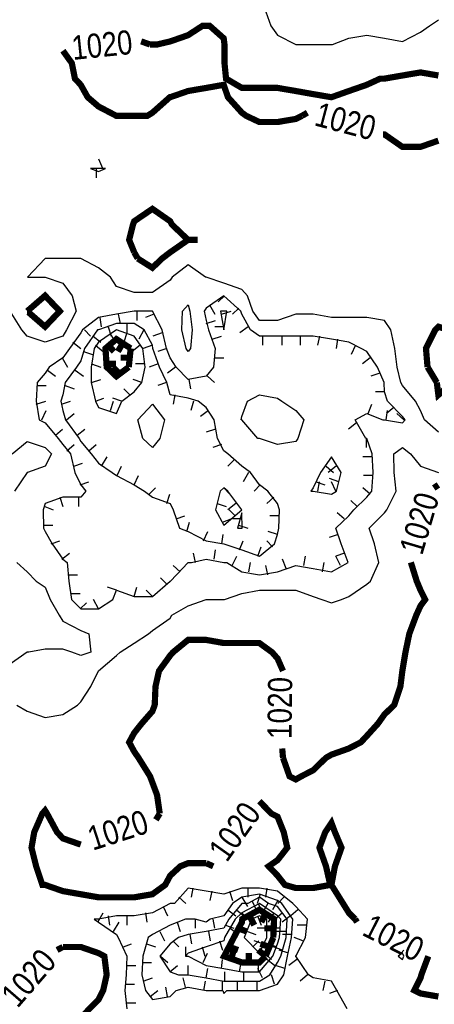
# Model space of a CAD drawing. Extents: x 628896 to 629898, y 4519176 to 4520140.
# Tile 13 of 23: x 629100 to 629167, y 4519773 to 4519932. Entities that reach past the tile are written whole.
import ezdxf
from ezdxf.enums import TextEntityAlignment as Align

# ---------------------------------------------------------------- set-up
doc = ezdxf.new("R2010")
doc.units = 0

msp = doc.modelspace()

# ---------------------------------------------------------------- linework, layer by layer
at = {"layer": 'GSLAYER', "linetype": 'CONTINUOUS', "flags": 128}
for points in [[(629139.875, 4519934), (629141, 4519931), (629142.0625, 4519929.5), (629145, 4519928), (629145.5625, 4519928), (629147.8125, 4519928), (629150.75, 4519928), (629150.9375, 4519928), (629153.5625, 4519929), (629156.4375, 4519929.5), (629159.3125, 4519929), (629162.1875, 4519928.5), (629165.125, 4519930), (629166.5625, 4519931), (629168, 4519932)], [(629113.875, 4519908), (629113.25, 4519909.5)], [(629114.3125, 4519908), (629113.1875, 4519908), (629111.875, 4519908), (629113.1875, 4519907.5), (629114.3125, 4519908)], [(629112.8125, 4519908), (629112.8125, 4519906.5)], [(629168, 4519865.5), (629165.75, 4519867.5), (629165.125, 4519869), (629164.3125, 4519870.5), (629162.1875, 4519873), (629161.9375, 4519873.5), (629161.375, 4519876), (629161, 4519879), (629160.3125, 4519882), (629159.3125, 4519883.5), (629156.4375, 4519884), (629153.5625, 4519884), (629150.75, 4519884), (629147.8125, 4519884.5), (629145, 4519884.5), (629142.0625, 4519883.5), (629139.125, 4519883.5), (629138.0625, 4519885), (629137.1875, 4519887.5), (629136.3125, 4519888.5), (629133.375, 4519889.5), (629130.5625, 4519890.5), (629130.4375, 4519890.5), (629127.625, 4519892.5), (629125.0625, 4519890.5), (629124.75, 4519890), (629121.875, 4519888), (629118.9375, 4519888), (629116.0625, 4519889), (629115.125, 4519890.5), (629113.1875, 4519892), (629110.3125, 4519893.5), (629110.25, 4519893.5), (629107.4375, 4519893.5), (629104.75, 4519893.5), (629104.5625, 4519893.5), (629101.75, 4519890.5), (629104.5625, 4519890.5), (629107.4375, 4519889.5), (629108.9375, 4519887.5), (629109.5625, 4519885), (629108, 4519882), (629107.4375, 4519881), (629104.5625, 4519880), (629101.6875, 4519881), (629100.8125, 4519882), (629098.9375, 4519885)], [(629115.5, 4519838.5), (629116.0625, 4519840), (629118.9375, 4519839), (629121.875, 4519839), (629124.75, 4519841.5), (629124.8125, 4519841.5), (629127.625, 4519844.5), (629128.1875, 4519844.5), (629130.5625, 4519845), (629133.375, 4519844.5), (629133.875, 4519844.5), (629136.3125, 4519843), (629139.125, 4519842.5), (629142.0625, 4519843), (629145, 4519844), (629147.8125, 4519843.5), (629150.75, 4519843), (629153.4375, 4519844.5), (629152.3125, 4519847.5), (629151.4375, 4519850), (629153.5625, 4519852), (629154.375, 4519853), (629156.4375, 4519855), (629157.25, 4519856), (629157.5, 4519859), (629157.3125, 4519862), (629156.4375, 4519864.5), (629156.3125, 4519864.5), (629154.5625, 4519867.5), (629156.4375, 4519868.5), (629159.0625, 4519867.5), (629159.3125, 4519867.5), (629162.1875, 4519867), (629162.625, 4519867.5), (629162.1875, 4519868), (629159.8125, 4519870.5), (629159.3125, 4519872), (629159.25, 4519873.5), (629158.1875, 4519876), (629156.4375, 4519878.5), (629155.5625, 4519879), (629153.5625, 4519880), (629150.75, 4519880.5), (629147.8125, 4519881), (629145, 4519881), (629142.0625, 4519881), (629139.125, 4519881), (629137.6875, 4519882), (629136.3125, 4519884.5), (629136.125, 4519885), (629133.375, 4519887.5), (629130.5625, 4519885.5), (629130.25, 4519885), (629130.5625, 4519883.5), (629130.9375, 4519882), (629132, 4519879), (629131.75, 4519876), (629130.5625, 4519874.5), (629127.625, 4519874), (629125.6875, 4519876), (629124.75, 4519877.5), (629124.125, 4519879), (629123.4375, 4519882), (629121.875, 4519885), (629121.875, 4519885), (629120.8125, 4519885), (629118.9375, 4519885), (629116.0625, 4519884.5), (629113.1875, 4519884), (629110.625, 4519882), (629110.3125, 4519881.5), (629108.5, 4519879), (629107.4375, 4519877.5), (629105.25, 4519876), (629104.5625, 4519875), (629103.3125, 4519873.5), (629103.125, 4519870.5), (629103.625, 4519867.5), (629104.5625, 4519867), (629106.6875, 4519864.5), (629107.4375, 4519863.5), (629108.6875, 4519862), (629109.375, 4519859), (629110.3125, 4519857), (629111.125, 4519856), (629110.3125, 4519855), (629107.4375, 4519855), (629104.5625, 4519854), (629104.25, 4519853), (629104.3125, 4519850), (629104.5625, 4519849.5), (629105.6875, 4519847.5), (629107.4375, 4519845), (629108.125, 4519844.5), (629108.375, 4519841.5), (629108.8125, 4519838.5), (629110.3125, 4519837), (629113.1875, 4519837), (629115.5, 4519838.5)], [(629133.5, 4519887.5), (629132.5, 4519886.5)], [(629127.3125, 4519879), (629126.625, 4519882), (629126.75, 4519885), (629127.625, 4519886), (629127.9375, 4519885), (629128.3125, 4519882), (629128, 4519879), (629127.625, 4519878.5), (629127.3125, 4519879)], [(629131.0625, 4519886), (629131.9375, 4519884.5)], [(629113.375, 4519884), (629113.625, 4519882.5)], [(629116.375, 4519884.5), (629116.6875, 4519883)], [(629119.375, 4519885), (629119.375, 4519883.5)], [(629122.125, 4519884.5), (629120.75, 4519884)], [(629133.875, 4519885), (629133.375, 4519885), (629132.875, 4519885), (629133.375, 4519882), (629133.875, 4519885)], [(629133, 4519884.5), (629134.5625, 4519885)], [(629135.8125, 4519885.5), (629134.8125, 4519884.5)], [(629141.5625, 4519847.5), (629142.0625, 4519849), (629142.25, 4519850), (629142.375, 4519853), (629142.0625, 4519854), (629140.5, 4519856), (629139.125, 4519857), (629137.6875, 4519859), (629136.3125, 4519860), (629134.0625, 4519862), (629133.375, 4519862.5), (629132.375, 4519864.5), (629131.8125, 4519867.5), (629130.5625, 4519869.5), (629129.25, 4519870.5), (629127.625, 4519871), (629124.75, 4519871.5), (629124.1875, 4519873.5), (629123, 4519876), (629121.9375, 4519879), (629121.875, 4519879.5), (629120.5625, 4519882), (629118.9375, 4519883), (629116.0625, 4519883), (629113.1875, 4519882), (629113, 4519882), (629110.9375, 4519879), (629110.3125, 4519877), (629109.625, 4519876), (629107.8125, 4519873.5), (629107.4375, 4519871.5), (629107.125, 4519870.5), (629107.4375, 4519869), (629107.875, 4519867.5), (629110.0625, 4519864.5), (629110.3125, 4519864), (629112, 4519862), (629113.1875, 4519860.5), (629115.375, 4519859), (629116.0625, 4519858.5), (629118.9375, 4519857), (629120.625, 4519856), (629121.875, 4519855), (629124.75, 4519854), (629125.25, 4519853), (629126.25, 4519850), (629127.625, 4519849.5), (629130.5625, 4519848), (629133.375, 4519847.5), (629136.3125, 4519846.5), (629139.125, 4519845.5), (629141.5625, 4519847.5)], [(629114.75, 4519882.5), (629115.25, 4519881)], [(629117.75, 4519883), (629117.75, 4519881.5)], [(629130.5625, 4519883), (629132.0625, 4519883.5)], [(629133.4375, 4519882.5), (629131.9375, 4519882.5)], [(629137.3125, 4519882.5), (629136, 4519881.5)], [(629110.9375, 4519882), (629111.875, 4519881)], [(629116.9375, 4519870.5), (629118.9375, 4519872), (629120.1875, 4519873.5), (629120.6875, 4519876), (629120.3125, 4519879), (629118.9375, 4519881), (629116.0625, 4519882), (629113.1875, 4519880), (629112.5, 4519879), (629112, 4519876), (629112, 4519873.5), (629112.6875, 4519870.5), (629113.1875, 4519869.5), (629116.0625, 4519868.5), (629116.9375, 4519870.5)], [(629112.3125, 4519881), (629113.5625, 4519880)], [(629115, 4519881.5), (629115.875, 4519880)], [(629117.75, 4519881.5), (629117.25, 4519880)], [(629120.5, 4519882), (629119.6875, 4519880.5)], [(629123.4375, 4519881.5), (629121.9375, 4519881)], [(629131.5, 4519880.5), (629133, 4519881)], [(629139.625, 4519881), (629139.625, 4519879.5)], [(629142.75, 4519881), (629142.75, 4519879.5)], [(629145.6875, 4519881), (629145.6875, 4519879.5)], [(629148.8125, 4519881), (629148.5, 4519879.5)], [(629109.0625, 4519880), (629110.3125, 4519879)], [(629112.6875, 4519879.5), (629113.9375, 4519878.5)], [(629119.875, 4519879.5), (629118.625, 4519878.5)], [(629121.875, 4519879.5), (629120.375, 4519879)], [(629151.75, 4519880.5), (629151.5, 4519879)], [(629154.625, 4519879.5), (629153.9375, 4519878)], [(629110.75, 4519878.5), (629112.1875, 4519878)], [(629124.1875, 4519879), (629122.75, 4519878.5)], [(629107.3125, 4519877.5), (629108.1875, 4519876)], [(629112.0625, 4519876.5), (629113.5625, 4519876)], [(629120.625, 4519876.5), (629119.125, 4519876.5)], [(629122.8125, 4519876.5), (629121.375, 4519876)], [(629131.875, 4519877.5), (629133.375, 4519877.5)], [(629157, 4519877.5), (629155.75, 4519876.5)], [(629104.9375, 4519875.5), (629106.25, 4519874.5)], [(629109.4375, 4519875.5), (629110.75, 4519874.5)], [(629125.625, 4519876), (629124.3125, 4519875)], [(629130.75, 4519874.5), (629131.875, 4519873.5)], [(629158.5625, 4519875), (629157.125, 4519874.5)], [(629103.25, 4519873), (629104.75, 4519873)], [(629107.8125, 4519873), (629109.25, 4519872.5)], [(629112.0625, 4519873.5), (629113.5625, 4519874)], [(629120.1875, 4519873.5), (629118.75, 4519874)], [(629124.125, 4519873.5), (629122.75, 4519873)], [(629127.75, 4519874), (629128, 4519872.5)], [(629118.25, 4519871.5), (629117.25, 4519872.5)], [(629125.5, 4519871.5), (629125.25, 4519870)], [(629138.875, 4519864.5), (629136.3125, 4519867.5), (629136.1875, 4519867.5), (629136.3125, 4519868), (629137.1875, 4519870.5), (629139.125, 4519871.5), (629142.0625, 4519871), (629142.75, 4519870.5), (629145, 4519869), (629146.3125, 4519867.5), (629145.3125, 4519864.5), (629145, 4519864), (629142.0625, 4519863.5), (629139.125, 4519864.5), (629138.875, 4519864.5)], [(629159.3125, 4519872), (629157.875, 4519872)], [(629103.125, 4519870), (629104.6875, 4519870.5)], [(629107.1875, 4519870), (629108.6875, 4519870.5)], [(629112.6875, 4519870.5), (629114.0625, 4519871)], [(629115.125, 4519869), (629115.625, 4519870.5)], [(629116.875, 4519870.5), (629115.5, 4519871)], [(629120.3125, 4519864.5), (629119.5, 4519867.5), (629121.875, 4519870), (629123.8125, 4519867.5), (629123.0625, 4519864.5), (629121.875, 4519863), (629120.3125, 4519864.5)], [(629128.5, 4519870.5), (629128.0625, 4519869)], [(629156.6875, 4519868.5), (629157.25, 4519870)], [(629104.0625, 4519867.5), (629104.75, 4519869)], [(629108, 4519867.5), (629109.25, 4519868.5)], [(629130.9375, 4519869), (629129.625, 4519868)], [(629159.5625, 4519867.5), (629159.8125, 4519869)], [(629160.8125, 4519869.5), (629159.625, 4519868.5)], [(629162.4375, 4519867.5), (629161.3125, 4519868.5)], [(629154.8125, 4519867), (629153.5, 4519866)], [(629106.25, 4519865), (629107.375, 4519866)], [(629109.75, 4519865), (629111, 4519866)], [(629132.0625, 4519866), (629130.5625, 4519865.5)], [(629099.25, 4519862), (629101.6875, 4519864), (629104.5625, 4519863), (629105.625, 4519862), (629104.5625, 4519860), (629101.75, 4519859), (629101.6875, 4519859), (629099.625, 4519856)], [(629108.0625, 4519862.5), (629109.25, 4519863.5)], [(629111.625, 4519862.5), (629112.8125, 4519863.5)], [(629133, 4519863.5), (629131.625, 4519863)], [(629156.375, 4519864.5), (629156.375, 4519863)], [(629100, 4519821.5), (629101.6875, 4519820.5), (629104.5625, 4519819.5), (629107.4375, 4519820), (629109.8125, 4519821.5), (629110.3125, 4519822), (629111.9375, 4519824.5), (629113.1875, 4519827), (629116.0625, 4519829.5), (629116.6875, 4519830), (629118.9375, 4519831.5), (629121.25, 4519833), (629121.875, 4519833.5), (629124.75, 4519835.5), (629125, 4519836), (629127.625, 4519837.5), (629130.5625, 4519838.5), (629133.375, 4519838.5), (629133.5, 4519838.5), (629136.3125, 4519839.5), (629139.125, 4519840), (629142.0625, 4519840), (629145, 4519840), (629147.8125, 4519839), (629149.1875, 4519838.5), (629150.75, 4519838), (629152.375, 4519838.5), (629153.5625, 4519839), (629156.4375, 4519841), (629157.0625, 4519841.5), (629158.375, 4519844.5), (629157.6875, 4519847.5), (629156.8125, 4519850), (629159.3125, 4519852.5), (629159.6875, 4519853), (629161.1875, 4519856), (629160.875, 4519859), (629160.8125, 4519862), (629162.1875, 4519863), (629163.5, 4519862), (629165.125, 4519860), (629168, 4519859)], [(629109.1875, 4519860), (629110.625, 4519860.5)], [(629113.6875, 4519860), (629114.5625, 4519861.5)], [(629135, 4519861), (629134.0625, 4519860)], [(629151.5625, 4519856), (629152.3125, 4519859), (629150.75, 4519861.5), (629149, 4519859), (629147.8125, 4519856.5), (629147.4375, 4519856), (629147.8125, 4519856), (629150.75, 4519855.5), (629151.5625, 4519856)], [(629157.3125, 4519861.5), (629155.8125, 4519861.5)], [(629116.1875, 4519858.5), (629116.875, 4519860)], [(629137.375, 4519859), (629136.5, 4519857.5)], [(629149.875, 4519860), (629151.0625, 4519859)], [(629151.5, 4519860), (629150.25, 4519859)], [(629110.25, 4519857), (629111.625, 4519857.5)], [(629118.9375, 4519857), (629119.625, 4519858.5)], [(629139.25, 4519857), (629138.3125, 4519856)], [(629148.3125, 4519857.5), (629149.6875, 4519857)], [(629148.5625, 4519856), (629148.8125, 4519857.5)], [(629151.9375, 4519857.5), (629150.4375, 4519858)], [(629151.4375, 4519856), (629150.75, 4519857.5)], [(629157.4375, 4519858.5), (629155.9375, 4519858.5)], [(629121.375, 4519855.5), (629122.375, 4519856.5)], [(629124.1875, 4519854), (629124.6875, 4519855.5)], [(629136.3125, 4519853), (629134.0625, 4519856), (629133.375, 4519856.5), (629132.8125, 4519856), (629132.0625, 4519853), (629133.375, 4519850.5), (629136.3125, 4519853)], [(629133.375, 4519856.5), (629134.375, 4519855.5)], [(629157, 4519855.5), (629155.8125, 4519856.5)], [(629106.9375, 4519855), (629107.4375, 4519853.5)], [(629109.9375, 4519855), (629109.9375, 4519853.5)], [(629132.3125, 4519854), (629133.75, 4519853.5)], [(629135.3125, 4519854), (629134.0625, 4519853)], [(629141.4375, 4519855), (629140.3125, 4519854)], [(629154.875, 4519853.5), (629153.875, 4519854.5)], [(629104.5, 4519853.5), (629105.875, 4519853)], [(629135.25, 4519852), (629134.25, 4519853)], [(629136.375, 4519850), (629136.3125, 4519852.5), (629135.625, 4519850), (629136.3125, 4519850), (629136.375, 4519850)], [(629152.8125, 4519851.5), (629151.6875, 4519852.5)], [(629125.6875, 4519851.5), (629127.125, 4519852)], [(629127.4375, 4519849.5), (629127.875, 4519851)], [(629133.1875, 4519851), (629134.5625, 4519851.5)], [(629136.3125, 4519851.5), (629134.8125, 4519851.5)], [(629142.3125, 4519852), (629140.8125, 4519852)], [(629104.3125, 4519850.5), (629105.8125, 4519850.5)], [(629130.125, 4519848), (629130.8125, 4519849.5)], [(629135.75, 4519850.5), (629137.25, 4519850)], [(629142.0625, 4519849), (629140.5625, 4519849.5)], [(629105.5625, 4519847.5), (629106.9375, 4519848)], [(629133.0625, 4519847.5), (629133.3125, 4519849)], [(629135.9375, 4519846.5), (629136.5, 4519848)], [(629141.25, 4519847), (629140.3125, 4519848)], [(629151.8125, 4519849), (629150.375, 4519848.5)], [(629107.25, 4519845), (629108.5, 4519846)], [(629128.8125, 4519844.5), (629128.5, 4519846)], [(629131.8125, 4519845), (629132.0625, 4519846.5)], [(629138.875, 4519845.5), (629139.4375, 4519847)], [(629152.875, 4519846), (629151.4375, 4519845.5)], [(629100, 4519844.5), (629101.6875, 4519843), (629103.125, 4519841.5), (629104.5625, 4519840.5), (629105.375, 4519838.5), (629106.8125, 4519836), (629107.4375, 4519835), (629110.3125, 4519833.5), (629111.625, 4519833), (629111.9375, 4519830), (629110.3125, 4519829.5), (629108.875, 4519830), (629107.4375, 4519830.5), (629104.5625, 4519830.5), (629101.9375, 4519830), (629101.6875, 4519830), (629098.75, 4519828)], [(629134.75, 4519844), (629135.5, 4519845.5)], [(629137.4375, 4519843), (629137.6875, 4519844.5)], [(629143.4375, 4519843.5), (629142.875, 4519845)], [(629146.3125, 4519844), (629146.5625, 4519845.5)], [(629149.3125, 4519843), (629149.5625, 4519844.5)], [(629152.1875, 4519844), (629151.4375, 4519845.5)], [(629126.375, 4519843), (629125.25, 4519844)], [(629140.5, 4519842.5), (629140.1875, 4519844)], [(629108.3125, 4519842.5), (629109.8125, 4519842.5)], [(629124.1875, 4519841), (629123.1875, 4519842)], [(629116.0625, 4519840), (629114.625, 4519840.5)], [(629118.9375, 4519839), (629119.375, 4519840.5)], [(629121.875, 4519839), (629120.875, 4519840)], [(629108.6875, 4519839.5), (629110.25, 4519839.5)], [(629110.25, 4519837), (629111.25, 4519838)], [(629113.1875, 4519837), (629112.375, 4519838.5)], [(629153.3125, 4519772.5), (629151.625, 4519775.5), (629150.75, 4519777), (629147.8125, 4519777.5), (629147.0625, 4519778), (629145, 4519781), (629144.875, 4519781), (629145, 4519781), (629146.5625, 4519784), (629146.875, 4519787), (629145, 4519789), (629144.5, 4519789.5), (629142.0625, 4519791.5), (629139.125, 4519792), (629136.3125, 4519792), (629133.375, 4519791), (629130.5625, 4519791.5), (629127.625, 4519792), (629125.4375, 4519789.5), (629124.75, 4519789.5), (629121.875, 4519788), (629118.9375, 4519787.5), (629116.0625, 4519787.5), (629113.1875, 4519787), (629112.5, 4519787), (629113.1875, 4519786.5), (629116.0625, 4519784.5), (629116.375, 4519784), (629117.75, 4519781), (629117.625, 4519778), (629117.4375, 4519775.5), (629117.75, 4519772.5)], [(629128.375, 4519792), (629128.125, 4519790.5)], [(629137.25, 4519792), (629137.25, 4519790.5)], [(629140.3125, 4519792), (629140.125, 4519790.5)], [(629125.6875, 4519775.5), (629127.625, 4519776), (629130.5625, 4519775.5), (629133.25, 4519775.5), (629133.375, 4519775), (629133.875, 4519775.5), (629136.3125, 4519775.5), (629139.125, 4519775.5), (629142.0625, 4519776.5), (629143.0625, 4519778), (629143.6875, 4519781), (629144.3125, 4519784), (629144.5, 4519787), (629142.75, 4519789.5), (629142.0625, 4519790), (629139.125, 4519791), (629136.3125, 4519790.5), (629134.8125, 4519789.5), (629133.375, 4519787.5), (629131.1875, 4519787), (629130.5625, 4519786.5), (629128.75, 4519787), (629127.625, 4519787), (629127.1875, 4519787), (629124.75, 4519786), (629121.875, 4519784.5), (629121.1875, 4519784), (629120.3125, 4519781), (629120.1875, 4519778), (629120.75, 4519775.5), (629121.875, 4519774), (629124.75, 4519774.5), (629125.6875, 4519775.5)], [(629140.8125, 4519778), (629142.0625, 4519780), (629142.5625, 4519781), (629143.4375, 4519784), (629143.625, 4519787), (629142.0625, 4519789), (629140.625, 4519789.5), (629139.125, 4519790.5), (629137.25, 4519789.5), (629136.3125, 4519789.5), (629134.1875, 4519787), (629133.375, 4519785.5), (629130.5625, 4519785), (629127.625, 4519784.5), (629126.0625, 4519784), (629124.75, 4519783), (629123.0625, 4519781), (629124.75, 4519778.5), (629126.0625, 4519778), (629127.625, 4519778), (629130.5625, 4519777.5), (629133.375, 4519777), (629136.3125, 4519777), (629139.125, 4519777), (629140.8125, 4519778)], [(629126.125, 4519790.5), (629127.25, 4519789.5)], [(629131.4375, 4519791.5), (629131.125, 4519790)], [(629134.3125, 4519791.5), (629134.8125, 4519790)], [(629136.3125, 4519790.5), (629137.1875, 4519789)], [(629139.25, 4519791), (629138.75, 4519789.5)], [(629143.0625, 4519790.5), (629142.125, 4519789.5)], [(629123.625, 4519789), (629124.3125, 4519787.5)], [(629141.3125, 4519781), (629142.0625, 4519783), (629142.375, 4519784), (629142.5625, 4519787), (629142.0625, 4519787.5), (629139.125, 4519789.5), (629136.3125, 4519788), (629135.25, 4519787), (629133.5, 4519784), (629133.375, 4519783.5), (629130.5625, 4519782.5), (629127.625, 4519781.5), (629127.1875, 4519781), (629127.625, 4519781), (629130.5625, 4519779.5), (629133.375, 4519779), (629136.3125, 4519778.5), (629139.125, 4519778.5), (629141.3125, 4519781)], [(629137.9375, 4519790), (629138.625, 4519788.5)], [(629138.9375, 4519789.5), (629139.625, 4519788)], [(629140.5, 4519789.5), (629139.625, 4519788)], [(629142.125, 4519790), (629141.25, 4519788.5)], [(629113.0625, 4519786.5), (629113.9375, 4519788)], [(629114.75, 4519787.5), (629114.9375, 4519786)], [(629117.75, 4519787.5), (629117.75, 4519786)], [(629120.75, 4519788), (629121, 4519786.5)], [(629134.0625, 4519788.5), (629135.3125, 4519787.5)], [(629135.4375, 4519788.5), (629136.625, 4519787.5)], [(629136.3125, 4519788), (629137.3125, 4519787)], [(629140.3125, 4519784), (629140.3125, 4519787), (629139.125, 4519787.5), (629137.875, 4519787), (629136.6875, 4519784), (629139.125, 4519781.5), (629140.3125, 4519784)], [(629138.8125, 4519787.5), (629139.4375, 4519786)], [(629141.4375, 4519788), (629140.5625, 4519786.5)], [(629142.875, 4519788), (629141.6875, 4519787)], [(629144.125, 4519787.5), (629142.8125, 4519786.5)], [(629145.3125, 4519788.5), (629144.1875, 4519787.5)], [(629115.625, 4519785), (629116.5, 4519786.5)], [(629125.875, 4519786.5), (629126.375, 4519785)], [(629128.75, 4519787), (629128.75, 4519785.5)], [(629131.625, 4519787), (629131.875, 4519785.5)], [(629133.6875, 4519786), (629135, 4519785.5)], [(629146.75, 4519786), (629145.25, 4519786)], [(629123.0625, 4519785), (629123.8125, 4519783.5)], [(629127.9375, 4519784.5), (629128.1875, 4519783)], [(629130.9375, 4519785), (629131.1875, 4519783.5)], [(629134.4375, 4519785.5), (629135.75, 4519784.5)], [(629137.1875, 4519785), (629138.5625, 4519784.5)], [(629140.3125, 4519785.5), (629138.75, 4519785.5)], [(629142.4375, 4519785.5), (629141, 4519785.5)], [(629143.4375, 4519785), (629141.9375, 4519785)], [(629144.375, 4519784.5), (629142.875, 4519784.5)], [(629146.125, 4519783.5), (629144.75, 4519784)], [(629117.1875, 4519782.5), (629118.5, 4519783)], [(629120.9375, 4519783), (629122.375, 4519782.5)], [(629125.1875, 4519783.5), (629126.125, 4519782.5)], [(629127.25, 4519781), (629127.25, 4519782.5)], [(629129.875, 4519782.5), (629130.3125, 4519781)], [(629132.6875, 4519783.5), (629133.1875, 4519782)], [(629138.0625, 4519782.5), (629139.0625, 4519783.5)], [(629139.6875, 4519783), (629138.3125, 4519783.5)], [(629141.875, 4519782.5), (629140.375, 4519783)], [(629142.875, 4519782), (629141.375, 4519782.5)], [(629123.1875, 4519781), (629124.375, 4519780)], [(629130.0625, 4519780), (629130.75, 4519781.5)], [(629141.0625, 4519780.5), (629139.9375, 4519781.5)], [(629143.8125, 4519781.5), (629142.3125, 4519782)], [(629162.4375, 4519781), (629162.1875, 4519781.5), (629161.5, 4519781), (629162.1875, 4519780.5), (629162.4375, 4519781)], [(629161.5625, 4519781), (629162.4375, 4519782)], [(629117.6875, 4519779.5), (629119.1875, 4519779.5)], [(629120.3125, 4519780), (629121.75, 4519780)], [(629124.6875, 4519778.5), (629125.9375, 4519779.5)], [(629127.625, 4519778), (629127.625, 4519779.5)], [(629133, 4519779), (629133.1875, 4519780.5)], [(629135.9375, 4519778.5), (629136.1875, 4519780)], [(629139, 4519778.5), (629139, 4519780)], [(629141.5625, 4519779.5), (629140.3125, 4519780.5)], [(629143.25, 4519779), (629141.75, 4519779.5)], [(629145.1875, 4519780.5), (629143.875, 4519779.5)], [(629130.5625, 4519777.5), (629130.8125, 4519779)], [(629133.5625, 4519777), (629133.5625, 4519778.5)], [(629136.625, 4519777), (629136.625, 4519778.5)], [(629139.625, 4519777.5), (629138.875, 4519779)], [(629141.5625, 4519776.5), (629141.0625, 4519778)], [(629146.875, 4519778), (629145.6875, 4519777)], [(629117.5, 4519776.5), (629119, 4519776.5)], [(629120.375, 4519777), (629121.875, 4519777.5)], [(629127.1875, 4519776), (629126.8125, 4519777.5)], [(629130.1875, 4519775.5), (629130.4375, 4519777)], [(629133.1875, 4519775.5), (629133.1875, 4519777)], [(629135.625, 4519775.5), (629135.625, 4519777)], [(629138.75, 4519775.5), (629138.75, 4519777)], [(629149.6875, 4519777), (629149.375, 4519775.5)], [(629121.5, 4519774.5), (629122.75, 4519775.5)], [(629124.3125, 4519774.5), (629124.0625, 4519776)], [(629151.75, 4519775.5), (629150.4375, 4519775)], [(629117.6875, 4519773.5), (629119.1875, 4519773.5)]]:
    msp.add_lwpolyline(points, dxfattribs=at)
at = {"layer": 'GSLAYER', "linetype": 'CONTINUOUS', "const_width": 1, "flags": 128}
for points in [[(629121.5, 4519928), (629121.875, 4519928), (629122.625, 4519928), (629124.75, 4519928.5), (629127.625, 4519929.5), (629129.9375, 4519931), (629130.5625, 4519931), (629131.125, 4519931), (629133.375, 4519929), (629133.5, 4519928), (629133.5, 4519925), (629133.75, 4519922.5), (629136.3125, 4519921), (629139.125, 4519921), (629142.0625, 4519921), (629145, 4519920.5), (629147.8125, 4519920), (629150.75, 4519919.5), (629153.5625, 4519920.5), (629156.4375, 4519921.5), (629158.625, 4519922.5), (629159.3125, 4519922.5), (629162.1875, 4519923), (629165.125, 4519923.5), (629168, 4519923)], [(629120.0625, 4519928.5), (629121.5, 4519928)], [(629146, 4519916.5), (629145, 4519916), (629142.0625, 4519915.5), (629139.125, 4519915.5), (629137, 4519916.5), (629136.3125, 4519917), (629134.0625, 4519919.5), (629133.375, 4519921.5), (629130.5625, 4519921), (629127.625, 4519920.5), (629124.75, 4519919.5), (629124.6875, 4519919.5), (629121.875, 4519917), (629121.0625, 4519916.5), (629118.9375, 4519916.5), (629117.4375, 4519916.5), (629116.0625, 4519916.5), (629113.1875, 4519918), (629111.4375, 4519919.5), (629110.3125, 4519921.5), (629109.375, 4519922.5), (629108.875, 4519925), (629107.4375, 4519927)], [(629107.4375, 4519927), (629107.4375, 4519927)], [(629146.875, 4519917), (629146, 4519916.5)], [(629159.0625, 4519913.5), (629159.0625, 4519913.5)], [(629168, 4519912.5), (629165.125, 4519911.5), (629162.1875, 4519911.5), (629159.3125, 4519913.5), (629159.0625, 4519913.5)], [(629118.9375, 4519894.5), (629118.125, 4519896.5), (629118.75, 4519899), (629118.9375, 4519899.5), (629121.875, 4519901.5), (629124.75, 4519899.5), (629125, 4519899), (629127.625, 4519896.5), (629129.1875, 4519896.5), (629127.625, 4519896.5), (629124.75, 4519894.5), (629123.4375, 4519893.5), (629121.875, 4519892), (629119.5, 4519893.5)], [(629119.5, 4519893.5), (629118.9375, 4519894.5)], [(629101.6875, 4519885), (629104.5625, 4519887.5), (629106.9375, 4519885), (629104.5625, 4519882.5), (629101.6875, 4519885), (629101.625, 4519885)], [(629101.625, 4519885), (629101.6875, 4519885)], [(629166.25, 4519876), (629166, 4519879), (629167.5, 4519882), (629168, 4519882.5), (629169.5, 4519882), (629170.875, 4519881), (629172.125, 4519879), (629172.1875, 4519876), (629170.875, 4519873.5), (629170.25, 4519873.5), (629168, 4519871.5), (629167.75, 4519873.5)], [(629118.375, 4519879), (629116.0625, 4519880.5), (629114.3125, 4519879), (629114.5, 4519876), (629116.0625, 4519874.5), (629118.0625, 4519876)], [(629114.75, 4519879.5), (629115.6875, 4519878.5)], [(629117.1875, 4519880), (629116.3125, 4519878.5)], [(629118.0625, 4519876), (629118.375, 4519879)], [(629118.25, 4519877.5), (629116.75, 4519877.5)], [(629114.5, 4519876.5), (629116, 4519876.5)], [(629116.5, 4519875), (629115.5, 4519876)], [(629167.75, 4519873.5), (629166.25, 4519876)], [(629167.25, 4519856.5), (629168, 4519857)], [(629142.9375, 4519813), (629144, 4519810), (629145, 4519809.5), (629145.875, 4519810), (629147.8125, 4519811), (629149.875, 4519813), (629150.75, 4519813.5), (629153.5625, 4519814.5), (629155.5, 4519815.5), (629156.4375, 4519816.5), (629158.25, 4519818.5), (629159.3125, 4519820), (629160.875, 4519821.5), (629161.875, 4519824.5), (629162.1875, 4519827), (629162.6875, 4519830), (629163.3125, 4519833), (629164.4375, 4519836), (629165.125, 4519837.5), (629165.875, 4519838.5), (629165.125, 4519840), (629164.5, 4519841.5), (629163.5625, 4519844.5)], [(629163.5625, 4519844.5), (629163.5625, 4519844.5)], [(629123.0625, 4519804), (629122.625, 4519807), (629121.875, 4519809), (629121.5, 4519810), (629119.625, 4519813), (629118.9375, 4519814), (629118.125, 4519815.5), (629118.9375, 4519817), (629120.125, 4519818.5), (629121.875, 4519820.5), (629122.25, 4519821.5), (629122.375, 4519824.5), (629122.9375, 4519827), (629124.75, 4519829.5), (629125.1875, 4519830), (629127.625, 4519832), (629130.5625, 4519832), (629133.375, 4519831.5), (629136.3125, 4519831.5), (629139.125, 4519831.5), (629141.1875, 4519830), (629142.0625, 4519829), (629142.9375, 4519827)], [(629142.9375, 4519827), (629142.9375, 4519827)], [(629142.8125, 4519814.5), (629142.9375, 4519813)], [(629154.5625, 4519787), (629153.5625, 4519788), (629152.625, 4519789.5), (629150.75, 4519792.5), (629151.3125, 4519795.5), (629152.375, 4519798.5), (629151.3125, 4519801), (629150.75, 4519802.5), (629149.75, 4519801), (629148.8125, 4519798.5), (629149.875, 4519795.5), (629150.5625, 4519792.5), (629147.8125, 4519792), (629145, 4519792), (629143.25, 4519792.5), (629142.0625, 4519794), (629140.625, 4519795.5), (629142.0625, 4519796.5), (629143.625, 4519798.5), (629143.0625, 4519801), (629142.0625, 4519803.5), (629141.0625, 4519804), (629139.125, 4519806)], [(629139.125, 4519806), (629139.125, 4519806)], [(629130.5625, 4519796), (629127.625, 4519796), (629126.375, 4519795.5), (629124.75, 4519794), (629123.9375, 4519792.5), (629121.875, 4519791), (629118.9375, 4519790.5), (629116.0625, 4519790.5), (629113.1875, 4519790.5), (629110.3125, 4519791), (629107.4375, 4519791.5), (629104.5625, 4519792.5), (629104.125, 4519792.5), (629103.125, 4519795.5), (629102.375, 4519798.5), (629102.8125, 4519801), (629104.125, 4519804), (629104.5625, 4519804.5), (629104.875, 4519804), (629106.5, 4519801), (629107.4375, 4519800), (629110.3125, 4519799)], [(629122.4375, 4519803), (629123.0625, 4519804)], [(629110.3125, 4519799), (629110.3125, 4519799)], [(629131.6875, 4519795.5), (629130.5625, 4519796)], [(629141.375, 4519784), (629141.5, 4519787), (629139.125, 4519788.5), (629136.375, 4519787), (629136.3125, 4519786.5), (629135, 4519784), (629133.4375, 4519781), (629136.3125, 4519780), (629139.125, 4519780), (629140.125, 4519781)], [(629137.5625, 4519787.5), (629138.3125, 4519786)], [(629140.1875, 4519788), (629139.4375, 4519786.5)], [(629154.875, 4519786.5), (629154.5625, 4519787)], [(629135.6875, 4519785.5), (629137.0625, 4519785)], [(629141.4375, 4519785.5), (629139.9375, 4519785.5)], [(629140.125, 4519781), (629141.375, 4519784)], [(629107.4375, 4519782.5), (629110.3125, 4519782.5), (629113.1875, 4519781.5), (629114.125, 4519781), (629114.5, 4519778), (629113.9375, 4519775.5), (629113.1875, 4519774), (629111.6875, 4519772.5), (629110.3125, 4519771), (629108.125, 4519769.5), (629107.625, 4519766.5), (629107.4375, 4519764), (629107.6875, 4519761), (629107.6875, 4519758), (629107.4375, 4519757.5), (629106.3125, 4519755), (629104.9375, 4519752), (629104.5625, 4519749.5), (629104.9375, 4519746.5), (629106.25, 4519743.5), (629107.4375, 4519741)], [(629106.5, 4519782), (629107.4375, 4519782.5)], [(629134.3125, 4519782.5), (629135.6875, 4519782)], [(629134.5625, 4519780.5), (629135, 4519782)], [(629140.125, 4519781), (629138.9375, 4519782)], [(629140.6875, 4519782.5), (629139.3125, 4519783)], [(629137.4375, 4519780), (629137.4375, 4519781.5)], [(629168, 4519774.5), (629165.125, 4519775), (629164.125, 4519775.5), (629165.125, 4519777.5), (629165.25, 4519778), (629166.375, 4519781)], [(629166.375, 4519781), (629166.375, 4519781)]]:
    msp.add_lwpolyline(points, dxfattribs=at)

# ---------------------------------------------------------------- texts
at = {"layer": 'GSLAYER', "color": 7}
for rotation, width, p, p2 in [(6.8, 0.754852, (629109.0625, 4519925.5), (629118.8125, 4519926.5)), (344, 0.751915, (629147.8125, 4519915), (629157.25, 4519912.5)), (73.2, 0.763049, (629165.375, 4519845.5), (629168.1875, 4519855)), (89.4, 0.770227, (629144.3125, 4519816), (629144.4375, 4519826)), (18.3, 0.753515, (629112.25, 4519798), (629121.5625, 4519801)), (54.7, 0.755971, (629133.875, 4519796), (629139.5625, 4519804)), (334.3, 0.762077, (629155.5, 4519784.5), (629164.3125, 4519780)), (48.2, 0.764369, (629100.125, 4519772.5), (629106.625, 4519780))]:
    msp.add_text('1020', height=3.89682, rotation=rotation, dxfattribs=dict(at, width=width)).set_placement(p, p2, align=Align.FIT)

doc.saveas('drawing.dxf')
